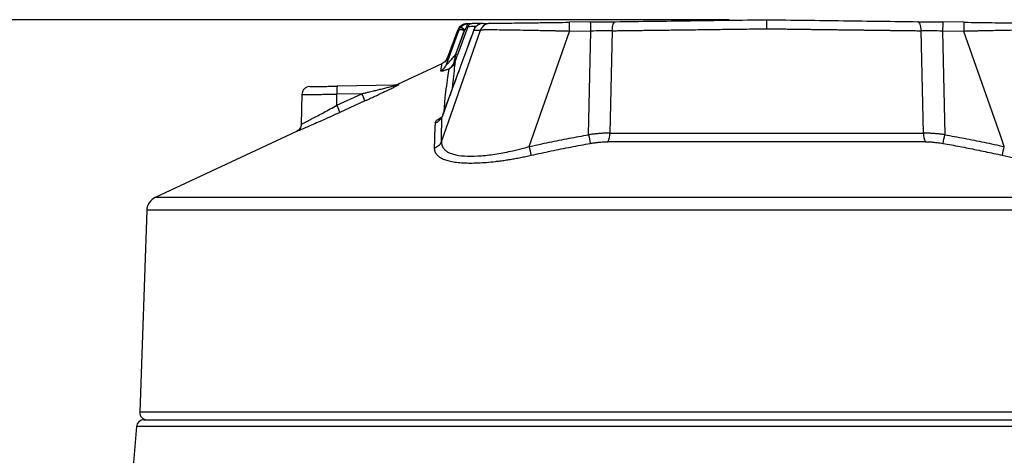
# Model space of a CAD drawing. Header units: millimetres. Extents: x 25 to 1092, y 25 to 838.
# Tile 5 of 41: x 457 to 591, y 403 to 462. Entities that reach past the tile are written whole.
import ezdxf

# ---------------------------------------------------------------- set-up
doc = ezdxf.new("R2010")
doc.units = ezdxf.units.MM
doc.header["$LTSCALE"] = 4
doc.layers.add('DIMENSIONS', color=140, linetype='Continuous', lineweight=25)
doc.styles.add('SLDTEXTSTYLE0', font='TXT', dxfattribs={"width": 0.7})
doc.dimstyles.new('SLDDIMSTYLE1', dxfattribs={"dimtxt": 8.632031, "dimasz": 13.208, "dimexe": 0, "dimexo": 0.0625, "dimgap": 2.158008, "dimtad": 0, "dimtih": 1, "dimtoh": 1, "dimrnd": 1e-09, "dimzin": 12, "dimdsep": 46, "dimtxsty": 'SLDTEXTSTYLE0', "dimsah": 1, "dimcen": 0.09, "dimadec": 0, "dimazin": 3, "dimtfac": 1, "dimtofl": 0, "dimtmove": 0, "dimatfit": 3, "dimfxl": 0, "dimfrac": 2, "dimtolj": 1, "dimtzin": 12, "dimarcsym": 0})

# ---------------------------------------------------------------- blocks, each defined once
blk = doc.blocks.new('_D_7')
at = {"layer": 'DIMENSIONS'}
for p, q in [((553.31, 462.41), (413.71, 462.41)), ((426.41, 462.41), (426.41, 429.08)), ((413.58, 413.43), (410.69, 413.43)), ((410.69, 413.43), (410.69, 399.71)), ((439.24, 413.43), (442.13, 413.43)), ((442.13, 413.43), (442.13, 399.71)), ((410.69, 399.71), (413.58, 399.71)), ((442.13, 399.71), (439.24, 399.71)), ((426.41, 357.16), (426.41, 397.78)), ((472.86, 357.16), (413.71, 357.16))]:
    blk.add_line(p, q, dxfattribs=at)
for points in [[(426.41, 462.41), (424.38, 449.2), (428.44, 449.2)], [(426.41, 357.16), (428.44, 370.37), (424.38, 370.37)]]:
    blk.add_solid(points, dxfattribs=at)
at = {"layer": 'DIMENSIONS', "char_height": 8.467, "attachment_point": 1, "style": 'SLDTEXTSTYLE0'}
for s, insert in [('105.3', (409.99, 426.28)), ('4.14', (413.58, 410.63))]:
    blk.add_mtext(s, dxfattribs=dict(at, insert=insert))

msp = doc.modelspace()

# ---------------------------------------------------------------- linework, layer by layer
for p, q in [((534.521, 462.096), (531.649, 462.059)), ((585.126, 462.059), (582.254, 462.096)), ((514.928, 447.654), (519.611, 460.997)), ((514.981, 456.336), (516.664, 460.958)), ((516.452, 460.962), (515.108, 457.268)), ((516.23, 457.72), (517.413, 460.969)), ((516.249, 457.716), (517.447, 461.006)), ((517.878, 461.459), (516.484, 457.631)), ((518.668, 460.985), (518.683, 461.023)), ((518.668, 460.985), (518.693, 461.02)), ((526.178, 445.201), (531.668, 460.829)), ((534.54, 460.867), (531.668, 460.829)), ((534.252, 446.811), (534.54, 460.867)), ((537.455, 460.911), (537.138, 447.029)), ((579.637, 447.029), (579.32, 460.911)), ((582.236, 460.867), (582.523, 446.811)), ((585.108, 460.829), (582.236, 460.867)), ((590.066, 446.715), (585.108, 460.829)), ((514.339, 456.426), (508.355, 453.634)), ((508.103, 453.535), (500.163, 453.396)), ((495.366, 452.318), (495.295, 448.216)), ((500.123, 450.812), (503.511, 452.375)), ((500.123, 450.812), (500.125, 452.316)), ((503.511, 452.375), (500.125, 452.316)), ((503.915, 451.397), (500.528, 449.834)), ((514.441, 449.43), (514.373, 449.25)), ((494.661, 447.246), (475.498, 438.306)), ((514.304, 445.874), (514.928, 447.654)), ((579.913, 445.853), (536.863, 445.853)), ((537.138, 447.029), (579.637, 447.029)), ((590.597, 445.201), (590.066, 446.715)), ((641.277, 438.306), (475.498, 438.306)), ((474.345, 436.563), (473.389, 409.194)), ((642.43, 436.563), (474.345, 436.563)), ((643.386, 409.194), (473.389, 409.194)), ((472.967, 407.246), (472.491, 401.81)), ((643.809, 407.246), (472.967, 407.246))]:
    msp.add_line(p, q)
at = {"flags": 128}
for points in [[(517.967, 461.88), (517.917, 461.869), (517.868, 461.839), (517.823, 461.79), (517.783, 461.723), (517.749, 461.642), (517.721, 461.548), (517.702, 461.444), (517.69, 461.333)], [(537.455, 460.911), (537.47, 461.158), (537.498, 461.391), (537.54, 461.603), (537.594, 461.787), (537.658, 461.937), (537.731, 462.048), (537.809, 462.117), (537.89, 462.14)], [(579.32, 460.911), (579.306, 461.158), (579.277, 461.391), (579.235, 461.603), (579.181, 461.787), (579.117, 461.937), (579.045, 462.048), (578.966, 462.117), (578.885, 462.14)], [(517.413, 460.969), (517.318, 461.05), (517.227, 461.129), (517.143, 461.201), (517.069, 461.265), (517.008, 461.318), (516.961, 461.358), (516.932, 461.383), (516.92, 461.393)], [(516.984, 461.462), (516.995, 461.452), (517.023, 461.424), (517.066, 461.382), (517.124, 461.325), (517.193, 461.256), (517.272, 461.178), (517.358, 461.094), (517.447, 461.006)], [(518.919, 461.422), (518.917, 461.417), (518.918, 461.415)]]:
    msp.add_lwpolyline(points, dxfattribs=at)
for centre, radius, start, end in [((518.488, 461.237), 0.65, 90.7597, 160.02406), ((520.919, 460.529), 1.389, 90.8759, 160.30959), ((349.178, 458.724), 182.502, 0.6611, 1.04707), ((352.05, 458.761), 182.502, 0.6611, 1.04707), ((764.725, 458.761), 182.502, 178.95293, 179.3389), ((767.597, 458.724), 182.502, 178.95293, 179.3389), ((516.056, 456.809), 0.139, 252.35509, 314.45874), ((513.588, 456.853), 1.486, 293.54414, 339.67378), ((505.319, 452.672), 5.206, 172.00564, 183.92801), ((508.083, 454.627), 1.092, 271.00325, 295.10364), ((496.994, 449.106), 7.291, 18.31476, 26.63674), ((493.662, 447.563), 7.232, 18.3036, 26.69422), ((513.02, 449.806), 1.463, 286.55026, 337.66188), ((566.139, 452.319), 32.359, 189.79898, 191.9203), ((534.675, 446.986), 2.464, 332.61644, 1.002), ((582.101, 446.986), 2.464, 178.998, 207.38356), ((550.636, 452.319), 32.359, 348.0797, 350.20102), ((550.705, 450.553), 25.104, 192.30928, 195.07339), ((566.071, 450.553), 25.104, 344.92661, 347.69073), ((476.344, 436.493), 2, 115.01, 178), ((474.388, 409.159), 1, 178, 270), ((473.963, 407.159), 1, 90, 175)]:
    msp.add_arc(centre, radius, start, end)
for points, knots in [([(517.747, 461.877), (517.609, 461.863), (517.328, 461.835), (516.943, 461.635), (516.627, 461.338), (516.508, 461.081), (516.45, 460.956)], [0, 0, 0, 0, 0.2442056, 0.4999999, 0.7557942, 1, 1, 1, 1]), ([(516.984, 461.462), (517.01, 461.487), (517.059, 461.535), (517.138, 461.598), (517.216, 461.653), (517.292, 461.699), (517.365, 461.737), (517.473, 461.786), (517.617, 461.835), (517.796, 461.872), (517.911, 461.877), (517.967, 461.88)], [0, 0, 0, 0, 0.0965007, 0.1880371, 0.2743456, 0.3552428, 0.4306171, 0.5004199, 0.6777047, 0.8441949, 1, 1, 1, 1]), ([(517.967, 461.88), (518.111, 461.881), (518.24, 461.883), (518.42, 461.886), (518.474, 461.886), (518.48, 461.886)], [0, 0, 0, 0, 0.5, 0.5, 1, 1, 1, 1]), ([(519.942, 461.905), (519.669, 461.902), (518.98, 461.893), (518.668, 461.889), (518.48, 461.886)], [0, 0, 0, 0, 0.39619756, 1, 1, 1, 1]), ([(519.942, 461.905), (519.908, 461.904), (519.839, 461.902), (519.731, 461.887), (519.618, 461.863), (519.502, 461.827), (519.374, 461.774), (519.23, 461.695), (519.069, 461.58), (518.971, 461.477), (518.919, 461.422)], [0, 0, 0, 0, 0.0917578, 0.1875974, 0.2876538, 0.3919567, 0.5004215, 0.6417571, 0.8088395, 1, 1, 1, 1]), ([(519.809, 461.897), (519.724, 461.882), (519.555, 461.854), (519.316, 461.748), (519.136, 461.636), (519.052, 461.548), (519.027, 461.523)], [0, 0, 0, 0, 0.2929845, 0.5856361, 0.8791733, 1, 1, 1, 1]), ([(520.898, 461.918), (520.979, 461.919), (521.12, 461.921), (521.419, 461.925), (521.533, 461.926), (521.791, 461.93), (521.936, 461.932), (522.406, 461.938), (522.769, 461.942), (523.591, 461.953), (524.055, 461.959), (525.043, 461.972), (525.571, 461.979), (526.41, 461.99), (526.7, 461.994), (527.285, 462.002), (527.582, 462.005), (528.484, 462.017), (529.1, 462.025), (530.364, 462.042), (531.008, 462.05), (531.649, 462.059)], [0, 0, 0, 0, 0.125, 0.125, 0.1875, 0.1875, 0.25, 0.25, 0.375, 0.375, 0.5, 0.5, 0.625, 0.625, 0.6875, 0.6875, 0.75, 0.75, 0.875, 0.875, 1, 1, 1, 1]), ([(537.89, 462.14), (541.181, 462.183), (544.565, 462.228), (551.429, 462.318), (554.909, 462.363), (558.388, 462.409)], [0, 0, 0, 0, 0.5, 0.5, 1, 1, 1, 1]), ([(558.388, 461.179), (558.388, 461.218), (558.388, 461.297), (558.388, 461.414), (558.387, 461.531), (558.387, 461.647), (558.387, 461.759), (558.387, 461.866), (558.387, 461.966), (558.388, 462.072), (558.388, 462.178), (558.388, 462.277), (558.388, 462.351), (558.388, 462.4), (558.388, 462.406), (558.388, 462.409)], [0, 0, 0, 0, 0.0580679, 0.1177988, 0.1790326, 0.241578, 0.3052138, 0.3696927, 0.4347463, 0.5000912, 0.5935576, 0.6915639, 0.7929213, 0.896236, 1, 1, 1, 1]), ([(558.388, 462.409), (561.867, 462.363), (565.346, 462.318), (572.21, 462.228), (575.595, 462.183), (578.885, 462.14)], [0, 0, 0, 0, 0.5, 0.5, 1, 1, 1, 1]), ([(585.126, 462.059), (585.77, 462.05), (586.405, 462.042), (587.658, 462.026), (588.277, 462.017), (589.495, 462.001), (590.079, 461.994), (591.19, 461.979), (591.719, 461.972), (592.72, 461.959), (593.176, 461.953), (593.997, 461.943), (594.364, 461.938), (594.996, 461.929), (595.253, 461.926), (595.653, 461.921), (595.796, 461.919), (595.878, 461.918)], [0, 0, 0, 0, 0.125, 0.125, 0.25, 0.25, 0.375, 0.375, 0.5, 0.5, 0.625, 0.625, 0.75, 0.75, 0.875, 0.875, 1, 1, 1, 1]), ([(518.684, 461.024), (518.049, 459.288), (516.634, 455.424), (515.22, 451.559), (514.441, 449.43)], [0, 0, 0, 0, 0.4490244, 1, 1, 1, 1]), ([(516.45, 460.956), (516.451, 460.956), (516.452, 460.956), (516.466, 460.956), (516.488, 460.956), (516.518, 460.957), (516.558, 460.957), (516.606, 460.958), (516.645, 460.958), (516.664, 460.958)], [0, 0, 0, 0, 0.1428573, 0.2857145, 0.4285717, 0.5714289, 0.714286, 0.857143, 1, 1, 1, 1]), ([(516.664, 460.958), (516.68, 460.997), (516.705, 461.062), (516.744, 461.136), (516.787, 461.213), (516.841, 461.296), (516.895, 461.362), (516.92, 461.393)], [0, 0, 0, 0, 0.2453409, 0.4133284, 0.4999873, 0.7663149, 1, 1, 1, 1]), ([(517.413, 460.969), (517.387, 460.973), (517.334, 460.981), (517.253, 460.993), (517.167, 461.004), (517.079, 461.013), (516.992, 461.02), (516.914, 461.023), (516.825, 461.021), (516.744, 461.011), (516.686, 460.988), (516.671, 460.968), (516.664, 460.958)], [0, 0, 0, 0, 0.0696194, 0.1449936, 0.2260737, 0.3126241, 0.40419, 0.5000803, 0.5810988, 0.749502, 0.8906836, 1, 1, 1, 1]), ([(517.69, 461.333), (517.658, 461.312), (517.618, 461.272), (517.534, 461.161), (517.49, 461.088), (517.447, 461.006)], [0, 0, 0, 0, 0.5, 0.5, 1, 1, 1, 1]), ([(517.878, 461.459), (517.876, 461.457), (517.856, 461.444), (517.79, 461.4), (517.743, 461.369), (517.69, 461.333)], [0, 0, 0, 0, 0.5, 0.5, 1, 1, 1, 1]), ([(518.977, 461.473), (518.838, 461.471), (518.294, 461.464), (518.055, 461.461), (517.878, 461.459)], [0, 0, 0, 0, 0.2543792, 1, 1, 1, 1]), ([(518.668, 460.985), (518.695, 461.064), (518.73, 461.14), (518.813, 461.286), (518.862, 461.356), (518.919, 461.422)], [0, 0, 0, 0, 0.5, 0.5, 1, 1, 1, 1]), ([(518.918, 461.415), (518.86, 461.343), (518.747, 461.202), (518.694, 461.056), (518.668, 460.985)], [0, 0, 0, 0, 0.5150282, 1, 1, 1, 1]), ([(531.668, 460.829), (531.551, 460.832), (531.325, 460.838), (530.997, 460.846), (530.692, 460.853), (530.409, 460.86), (530.15, 460.866), (529.915, 460.871), (529.704, 460.876), (529.2, 460.887), (528.437, 460.904), (527.035, 460.933), (525.411, 460.965), (523.621, 460.991), (522.112, 461.011), (521.18, 461.015), (520.664, 461.016), (520.409, 461.015), (520.185, 461.014), (519.991, 461.011), (519.83, 461.007), (519.7, 461.003), (519.64, 460.999), (519.611, 460.997)], [0, 0, 0, 0, 0.0202914, 0.0393457, 0.0571246, 0.0735937, 0.0887224, 0.1024835, 0.1148533, 0.1258111, 0.1913538, 0.2505328, 0.381051, 0.5001942, 0.6274352, 0.7498731, 0.7854672, 0.8211852, 0.8569807, 0.8928067, 0.9286161, 0.9643623, 1, 1, 1, 1]), ([(537.455, 460.911), (537.71, 460.914), (538.233, 460.921), (539.044, 460.932), (539.9, 460.943), (540.802, 460.954), (541.751, 460.966), (542.748, 460.979), (543.791, 460.992), (544.882, 461.006), (546.021, 461.021), (547.207, 461.036), (548.441, 461.052), (549.723, 461.068), (551.053, 461.085), (552.43, 461.103), (553.854, 461.121), (555.324, 461.14), (556.841, 461.159), (557.867, 461.173), (558.388, 461.179)], [0, 0, 0, 0, 0.037847, 0.0777781, 0.1197934, 0.1638926, 0.2100757, 0.2583423, 0.3086925, 0.3611259, 0.4156426, 0.4722421, 0.5309244, 0.5916893, 0.6545365, 0.7194658, 0.7864771, 0.85557, 0.9267444, 1, 1, 1, 1]), ([(558.388, 461.179), (558.657, 461.176), (559.192, 461.169), (559.989, 461.159), (560.774, 461.149), (561.547, 461.139), (562.308, 461.129), (563.056, 461.12), (563.792, 461.11), (564.516, 461.101), (565.227, 461.092), (565.926, 461.083), (566.612, 461.074), (567.285, 461.065), (567.946, 461.057), (568.595, 461.049), (569.231, 461.041), (569.854, 461.033), (570.464, 461.025), (571.062, 461.017), (571.647, 461.01), (572.22, 461.002), (572.78, 460.995), (573.327, 460.988), (573.862, 460.981), (574.385, 460.975), (574.894, 460.968), (575.392, 460.962), (575.877, 460.955), (576.35, 460.949), (576.81, 460.943), (577.258, 460.938), (577.694, 460.932), (578.118, 460.927), (578.529, 460.921), (578.929, 460.916), (579.191, 460.913), (579.32, 460.911)], [0, 0, 0, 0, 0.0379345, 0.0753185, 0.1121521, 0.1484351, 0.1841676, 0.2193495, 0.2539808, 0.2880615, 0.3215915, 0.3545708, 0.3869994, 0.4188772, 0.4502042, 0.4809804, 0.5112058, 0.5408803, 0.5700039, 0.5985766, 0.6265984, 0.6540692, 0.680989, 0.7073578, 0.7331756, 0.7584423, 0.7831579, 0.8073224, 0.8309358, 0.853998, 0.8765091, 0.898469, 0.9198777, 0.9407351, 0.9610413, 0.9807963, 1, 1, 1, 1]), ([(597.164, 460.997), (597.149, 460.998), (597.119, 461), (597.061, 461.003), (596.995, 461.005), (596.919, 461.008), (596.833, 461.01), (596.738, 461.012), (596.633, 461.013), (596.52, 461.014), (596.397, 461.015), (596.265, 461.016), (596.125, 461.016), (595.977, 461.016), (595.538, 461.015), (594.658, 461.011), (593.148, 460.991), (591.357, 460.965), (589.732, 460.933), (588.328, 460.904), (587.444, 460.884), (586.65, 460.867), (585.935, 460.85), (585.401, 460.837), (585.108, 460.829)], [0, 0, 0, 0, 0.0192056, 0.0384491, 0.0577233, 0.0770213, 0.0963358, 0.1156595, 0.1349851, 0.1543052, 0.1736123, 0.1928991, 0.2121583, 0.2313826, 0.2505648, 0.3730539, 0.5003659, 0.6194604, 0.7499476, 0.8092451, 0.874965, 0.907109, 0.948969, 1, 1, 1, 1]), ([(515.108, 457.269), (515.021, 457.09), (514.847, 456.731), (514.504, 456.526), (514.333, 456.423)], [0, 0, 0, 0, 0.5, 1, 1, 1, 1]), ([(514.981, 456.336), (514.98, 456.33), (514.977, 456.318), (514.983, 456.311), (514.996, 456.314), (515.017, 456.326), (515.053, 456.355), (515.115, 456.412), (515.218, 456.517), (515.363, 456.677), (515.53, 456.868), (515.71, 457.081), (515.882, 457.289), (516.061, 457.507), (516.173, 457.649), (516.23, 457.72)], [0, 0, 0, 0, 0.0248021, 0.0487213, 0.0728087, 0.0980917, 0.1254626, 0.1815702, 0.2507528, 0.3601209, 0.5004529, 0.6109102, 0.7502427, 0.8748915, 1, 1, 1, 1]), ([(515.108, 457.268), (515.108, 457.268), (515.119, 457.348), (515.082, 457.09), (515.015, 456.587), (514.981, 456.336)], [0, 0, 0, 0, 0.0034688, 0.5033803, 1, 1, 1, 1]), ([(516.154, 456.709), (516.08, 456.499), (515.967, 456.309), (515.688, 455.987), (515.522, 455.855), (515.331, 455.756)], [0, 0, 0, 0, 0.5, 0.5, 1, 1, 1, 1]), ([(515.331, 455.756), (515.503, 455.851), (515.647, 455.979), (515.879, 456.29), (515.965, 456.472), (516.014, 456.676)], [0, 0, 0, 0, 0.5, 0.5, 1, 1, 1, 1]), ([(516.154, 456.709), (516.104, 456.324), (516.004, 455.55), (515.852, 454.24), (515.773, 453.31), (515.746, 452.997)], [0, 0, 0, 0, 0.3974425, 0.7972651, 1, 1, 1, 1]), ([(516.014, 456.676), (516.055, 456.845), (516.095, 457.017), (516.172, 457.364), (516.21, 457.538), (516.249, 457.714)], [0, 0, 0, 0, 0.5, 0.5, 1, 1, 1, 1]), ([(516.154, 456.709), (516.166, 456.743), (516.19, 456.813), (516.229, 456.924), (516.271, 457.041), (516.327, 457.197), (516.398, 457.394), (516.455, 457.551), (516.484, 457.631)], [0, 0, 0, 0, 0.1161844, 0.2380173, 0.3659459, 0.5003566, 0.7437813, 1, 1, 1, 1]), ([(516.484, 457.631), (516.482, 457.632), (516.458, 457.64), (516.367, 457.673), (516.304, 457.697), (516.249, 457.716)], [0, 0, 0, 0, 0.5, 0.5, 1, 1, 1, 1]), ([(514.333, 456.423), (514.333, 456.422), (514.332, 456.42), (514.33, 456.405), (514.326, 456.381), (514.32, 456.346), (514.313, 456.303), (514.303, 456.249), (514.29, 456.17), (514.272, 456.057), (514.246, 455.897), (514.216, 455.71), (514.193, 455.564), (514.181, 455.49)], [0, 0, 0, 0, 0.0713422, 0.14258408, 0.21380392, 0.28507967, 0.35648873, 0.42810776, 0.50001247, 0.62391509, 0.74832051, 0.87357228, 1, 1, 1, 1]), ([(514.181, 455.49), (514.181, 455.485), (514.181, 455.475), (514.19, 455.465), (514.206, 455.457), (514.229, 455.453), (514.275, 455.451), (514.36, 455.46), (514.502, 455.491), (514.673, 455.536), (514.866, 455.595), (515.087, 455.668), (515.248, 455.726), (515.331, 455.756)], [0, 0, 0, 0, 0.0503523, 0.1003063, 0.1500994, 0.1999708, 0.250158, 0.3735459, 0.5002797, 0.6187419, 0.7403254, 0.8668647, 1, 1, 1, 1]), ([(514.666, 450.045), (514.699, 450.472), (514.783, 451.545), (514.955, 453.087), (515.158, 454.628), (515.275, 455.387), (515.331, 455.756)], [0, 0, 0, 0, 0.18088635, 0.45394629, 0.7343756, 1, 1, 1, 1]), ([(496.446, 453.331), (496.311, 453.314), (496.029, 453.279), (495.668, 453.028), (495.417, 452.667), (495.382, 452.386), (495.365, 452.251)], [0, 0, 0, 0, 0.2405541, 0.5, 0.7594459, 1, 1, 1, 1]), ([(496.446, 453.331), (496.447, 453.331), (496.448, 453.331), (496.462, 453.332), (496.483, 453.332), (496.514, 453.333), (496.572, 453.334), (496.677, 453.335), (496.853, 453.338), (497.07, 453.342), (497.393, 453.348), (497.846, 453.356), (498.446, 453.366), (498.98, 453.376), (499.435, 453.384), (499.796, 453.39), (500.041, 453.394), (500.163, 453.396)], [0, 0, 0, 0, 0.0311657, 0.0622408, 0.0932951, 0.1243985, 0.1556206, 0.2312407, 0.30695, 0.3786778, 0.4504959, 0.5835832, 0.6990766, 0.8146597, 0.8765117, 0.938109, 1, 1, 1, 1]), ([(503.511, 452.375), (503.666, 452.412), (503.958, 452.482), (504.366, 452.58), (504.838, 452.694), (505.362, 452.821), (505.994, 452.977), (506.587, 453.124), (507.099, 453.254), (507.472, 453.35), (507.715, 453.415), (507.885, 453.462), (507.998, 453.494), (508.074, 453.517), (508.114, 453.533), (508.106, 453.534), (508.103, 453.535)], [0, 0, 0, 0, 0.0952698, 0.1785277, 0.249775, 0.3842755, 0.4994598, 0.6377857, 0.749665, 0.8185579, 0.8746878, 0.9089998, 0.9373944, 0.9607952, 0.980829, 1, 1, 1, 1]), ([(503.915, 451.397), (504.031, 451.451), (504.26, 451.556), (504.601, 451.714), (504.934, 451.869), (505.386, 452.081), (505.94, 452.341), (506.619, 452.663), (507.256, 452.97), (507.774, 453.223), (508.128, 453.401), (508.329, 453.505), (508.451, 453.571), (508.518, 453.61), (508.554, 453.634), (508.549, 453.636), (508.547, 453.638)], [0, 0, 0, 0, 0.06421961, 0.12712514, 0.18876888, 0.24920412, 0.37897409, 0.49849163, 0.63360965, 0.74879574, 0.8157517, 0.87438082, 0.90813017, 0.93954445, 0.96974681, 1, 1, 1, 1]), ([(508.355, 453.634), (508.284, 453.606), (508.141, 453.548), (507.986, 453.537), (507.909, 453.531)], [0, 0, 0, 0, 0.4999986, 1, 1, 1, 1]), ([(508.547, 453.638), (508.526, 453.637), (508.486, 453.637), (508.439, 453.636), (508.401, 453.635), (508.375, 453.635), (508.358, 453.634), (508.356, 453.634), (508.355, 453.634)], [0, 0, 0, 0, 0.166655, 0.3333164, 0.4999828, 0.6666531, 0.8333259, 1, 1, 1, 1]), ([(495.365, 452.251), (495.366, 452.251), (495.368, 452.251), (495.384, 452.251), (495.41, 452.251), (495.447, 452.252), (495.494, 452.253), (495.553, 452.253), (495.623, 452.254), (495.703, 452.255), (495.795, 452.257), (495.898, 452.258), (496.011, 452.26), (496.136, 452.261), (496.272, 452.263), (496.418, 452.265), (496.575, 452.267), (496.744, 452.27), (496.929, 452.272), (497.135, 452.275), (497.365, 452.278), (497.62, 452.282), (497.9, 452.285), (498.207, 452.29), (498.541, 452.294), (498.901, 452.299), (499.287, 452.304), (499.698, 452.31), (499.98, 452.314), (500.125, 452.316)], [0, 0, 0, 0, 0.02974752, 0.05969397, 0.08983936, 0.12018369, 0.15072694, 0.18146911, 0.21241019, 0.24355018, 0.27488907, 0.30642685, 0.33816352, 0.37009906, 0.40223347, 0.43456673, 0.46709884, 0.49982978, 0.53383084, 0.57012635, 0.60871613, 0.64959996, 0.69277764, 0.73824892, 0.78601355, 0.83607126, 0.88842178, 0.94306479, 1, 1, 1, 1]), ([(500.528, 449.834), (500.161, 449.665), (499.423, 449.326), (498.352, 448.845), (497.347, 448.401), (496.447, 448.009), (495.689, 447.683), (495.105, 447.433), (494.763, 447.289), (494.62, 447.228), (494.661, 447.246), (494.661, 447.246)], [0, 0, 0, 0, 0.1245966, 0.2498662, 0.3746226, 0.499452, 0.6241544, 0.7492014, 0.8737865, 0.9991417, 1, 1, 1, 1]), ([(495.295, 448.223), (495.295, 448.223), (495.262, 448.206), (495.379, 448.266), (495.656, 448.408), (496.136, 448.657), (496.964, 449.089), (498.311, 449.804), (499.517, 450.475), (500.123, 450.812)], [0, 0, 0, 0, 0.0004139, 0.1222823, 0.2466048, 0.3674699, 0.4952365, 0.746135, 1, 1, 1, 1]), ([(513.437, 448.404), (513.461, 448.474), (513.508, 448.615), (513.808, 448.905), (514.162, 449.118), (514.368, 449.242)], [0, 0, 0, 0, 0.2942167, 0.5898782, 1, 1, 1, 1]), ([(514.304, 445.874), (514.304, 446.078), (514.305, 446.483), (514.311, 447.075), (514.322, 447.647), (514.336, 448.2), (514.352, 448.734), (514.366, 449.079), (514.373, 449.25)], [0, 0, 0, 0, 0.175656, 0.347704, 0.5161531, 0.6810126, 0.8422917, 1, 1, 1, 1]), ([(495.295, 448.223), (495.285, 448.123), (495.265, 447.918), (495.129, 447.636), (494.926, 447.396), (494.748, 447.295), (494.66, 447.245)], [0, 0, 0, 0, 0.2450636, 0.5, 0.7549364, 1, 1, 1, 1]), ([(513.437, 448.404), (513.427, 448.231), (513.408, 447.883), (513.384, 447.347), (513.363, 446.793), (513.345, 446.221), (513.331, 445.632), (513.326, 445.23), (513.323, 445.028)], [0, 0, 0, 0, 0.1591149, 0.321204, 0.4863052, 0.6544523, 0.8256752, 1, 1, 1, 1]), ([(513.323, 445.028), (513.536, 445.086), (513.746, 445.194), (514.09, 445.492), (514.223, 445.679), (514.304, 445.874)], [0, 0, 0, 0, 0.5, 0.5, 1, 1, 1, 1]), ([(514.304, 445.874), (514.303, 445.833), (514.301, 445.75), (514.309, 445.631), (514.326, 445.516), (514.352, 445.406), (514.386, 445.299), (514.429, 445.197), (514.526, 445.011), (514.725, 444.759), (515.111, 444.474), (515.616, 444.244), (516.45, 444.01), (517.774, 443.867), (519.365, 443.92), (520.736, 444.064), (521.788, 444.215), (522.879, 444.41), (523.838, 444.611), (524.689, 444.81), (525.422, 444.994), (525.922, 445.131), (526.178, 445.201)], [0, 0, 0, 0, 0.0186046, 0.0369598, 0.0550637, 0.0729143, 0.09051, 0.1078493, 0.124931, 0.1884981, 0.2500982, 0.3126364, 0.3745789, 0.4992148, 0.6242882, 0.6853465, 0.7494534, 0.8099874, 0.8744045, 0.9139361, 0.9558308, 1, 1, 1, 1]), ([(526.178, 445.201), (526.636, 445.302), (527.548, 445.503), (528.911, 445.79), (530.263, 446.065), (531.602, 446.327), (532.93, 446.577), (533.813, 446.733), (534.252, 446.811)], [0, 0, 0, 0, 0.1709379, 0.340155, 0.5076602, 0.673463, 0.8375729, 1, 1, 1, 1]), ([(537.138, 447.029), (537.047, 447.029), (536.864, 447.027), (536.584, 447.02), (536.301, 447.008), (536.015, 446.993), (535.726, 446.973), (535.434, 446.949), (535.14, 446.921), (534.845, 446.889), (534.548, 446.853), (534.351, 446.825), (534.252, 446.811)], [0, 0, 0, 0, 0.09802028, 0.1965329, 0.29552084, 0.3949653, 0.49484591, 0.59514099, 0.69582777, 0.79688267, 0.89828155, 1, 1, 1, 1]), ([(534.478, 445.635), (534.558, 445.649), (534.719, 445.676), (534.96, 445.713), (535.201, 445.745), (535.441, 445.774), (535.734, 445.803), (536.08, 445.83), (536.476, 445.849), (536.734, 445.852), (536.863, 445.853)], [0, 0, 0, 0, 0.1006803, 0.200751, 0.3003927, 0.399789, 0.4991257, 0.6664971, 0.8331429, 1, 1, 1, 1]), ([(582.523, 446.811), (582.434, 446.824), (582.254, 446.849), (581.984, 446.882), (581.715, 446.912), (581.448, 446.939), (581.182, 446.962), (580.918, 446.982), (580.656, 446.999), (580.396, 447.012), (580.14, 447.021), (579.886, 447.028), (579.72, 447.029), (579.637, 447.029)], [0, 0, 0, 0, 0.0924841, 0.184706, 0.2766473, 0.3682897, 0.4596154, 0.5506071, 0.6412479, 0.731522, 0.8214144, 0.9109112, 1, 1, 1, 1]), ([(579.913, 445.853), (579.99, 445.853), (580.144, 445.852), (580.378, 445.845), (580.613, 445.834), (580.851, 445.818), (581.144, 445.794), (581.492, 445.757), (581.895, 445.703), (582.163, 445.658), (582.298, 445.635)], [0, 0, 0, 0, 0.0998267, 0.1994441, 0.2990531, 0.3988538, 0.4990452, 0.6652333, 0.8319317, 1, 1, 1, 1]), ([(582.523, 446.811), (582.962, 446.733), (583.845, 446.577), (585.173, 446.327), (586.513, 446.065), (587.864, 445.79), (589.227, 445.503), (590.139, 445.302), (590.597, 445.201)], [0, 0, 0, 0, 0.1624279, 0.3265384, 0.4923414, 0.6598464, 0.829063, 1, 1, 1, 1]), ([(513.323, 445.028), (513.323, 444.988), (513.324, 444.908), (513.338, 444.792), (513.36, 444.68), (513.393, 444.57), (513.435, 444.464), (513.486, 444.361), (513.601, 444.175), (513.83, 443.924), (514.262, 443.636), (514.822, 443.396), (515.508, 443.208), (516.313, 443.073), (517.514, 442.966), (519.257, 442.964), (521.016, 443.111), (522.266, 443.267), (522.935, 443.361), (523.618, 443.468), (524.313, 443.588), (525.021, 443.721), (525.74, 443.866), (526.222, 443.971), (526.465, 444.025)], [0, 0, 0, 0, 0.018197, 0.0362564, 0.0541894, 0.0720077, 0.0897231, 0.1073475, 0.124893, 0.1879888, 0.2500499, 0.3124908, 0.3745535, 0.4367972, 0.4994731, 0.6217579, 0.749486, 0.7837926, 0.8185151, 0.8537023, 0.8894006, 0.9256549, 0.9625078, 1, 1, 1, 1]), ([(526.465, 444.025), (526.915, 444.125), (527.814, 444.324), (529.159, 444.609), (530.497, 444.884), (531.829, 445.146), (533.154, 445.398), (534.037, 445.556), (534.478, 445.635)], [0, 0, 0, 0, 0.1694866, 0.3377347, 0.5048246, 0.6708399, 0.835868, 1, 1, 1, 1]), ([(582.298, 445.635), (582.675, 445.567), (583.431, 445.432), (584.566, 445.219), (585.706, 444.998), (586.85, 444.767), (587.999, 444.529), (589.153, 444.282), (589.924, 444.111), (590.311, 444.025)], [0, 0, 0, 0, 0.1406319, 0.2819124, 0.4238995, 0.5666488, 0.7102144, 0.8546482, 1, 1, 1, 1]), ([(590.311, 444.025), (590.442, 443.996), (590.702, 443.938), (591.092, 443.855), (591.479, 443.776), (591.863, 443.701), (592.244, 443.629), (592.621, 443.561), (592.994, 443.497), (593.364, 443.436), (593.73, 443.379), (594.092, 443.325), (594.45, 443.276), (594.804, 443.23), (595.846, 443.103), (597.505, 442.964), (599.247, 442.966), (600.447, 443.071), (601.253, 443.205), (601.944, 443.393), (602.508, 443.633), (602.943, 443.921), (603.194, 444.196), (603.331, 444.436), (603.403, 444.623), (603.446, 444.82), (603.45, 444.958), (603.452, 445.028)], [0, 0, 0, 0, 0.0202229, 0.0402561, 0.0601057, 0.079778, 0.0992795, 0.1186167, 0.1377963, 0.1568254, 0.175711, 0.1944604, 0.2130809, 0.2315801, 0.2499657, 0.3775565, 0.4997061, 0.5621335, 0.6241249, 0.6865389, 0.7493288, 0.8115266, 0.8747624, 0.9056013, 0.9367112, 0.9681565, 1, 1, 1, 1]), ([(473.963, 408.159), (473.963, 408.159), (482.858, 408.159), (514.523, 408.159), (535.997, 408.159), (580.778, 408.159), (602.253, 408.159), (633.917, 408.159), (642.813, 408.159), (642.813, 408.159)], [0, 0, 0, 0, 0.25, 0.25, 0.5, 0.5, 0.75, 0.75, 1, 1, 1, 1])]:
    msp.add_open_spline(points, degree=3, knots=knots)
for points in [[(517.747, 461.877), (517.747, 461.877), (517.82, 461.878), (517.967, 461.88)], [(519.942, 461.905), (520.232, 461.909), (520.551, 461.913), (520.898, 461.918)], [(534.521, 462.096), (535.674, 462.111), (536.8, 462.126), (537.89, 462.14)], [(578.885, 462.14), (579.976, 462.126), (581.101, 462.111), (582.254, 462.096)], [(518.668, 460.985), (517.236, 457.073), (515.805, 453.162), (514.373, 449.25)], [(516.92, 461.393), (516.941, 461.417), (516.962, 461.44), (516.984, 461.462)], [(517.447, 461.006), (517.435, 460.994), (517.424, 460.982), (517.413, 460.969)], [(518.668, 460.985), (518.954, 460.989), (519.269, 460.993), (519.611, 460.997)], [(537.455, 460.911), (536.511, 460.9), (535.538, 460.885), (534.54, 460.867)], [(582.236, 460.867), (581.238, 460.885), (580.264, 460.9), (579.32, 460.911)], [(516.23, 457.72), (516.236, 457.718), (516.242, 457.716), (516.249, 457.714)]]:
    msp.add_open_spline(points, degree=3)

# ---------------------------------------------------------------- dimensions: what is measured, and where the dimension line sits
at = {"layer": 'DIMENSIONS'}
dim = msp.add_linear_dim(base=(426.41, 357.159), p1=(558.388, 462.409), p2=(477.935, 357.159), angle=90, dimstyle='SLDDIMSTYLE1', dxfattribs=at)
dim.commit()
dim.dimension.update_dxf_attribs({"geometry": '_D_7', "text_midpoint": (426.41, 413.432), "dimtype": 160})

doc.saveas('drawing.dxf')
